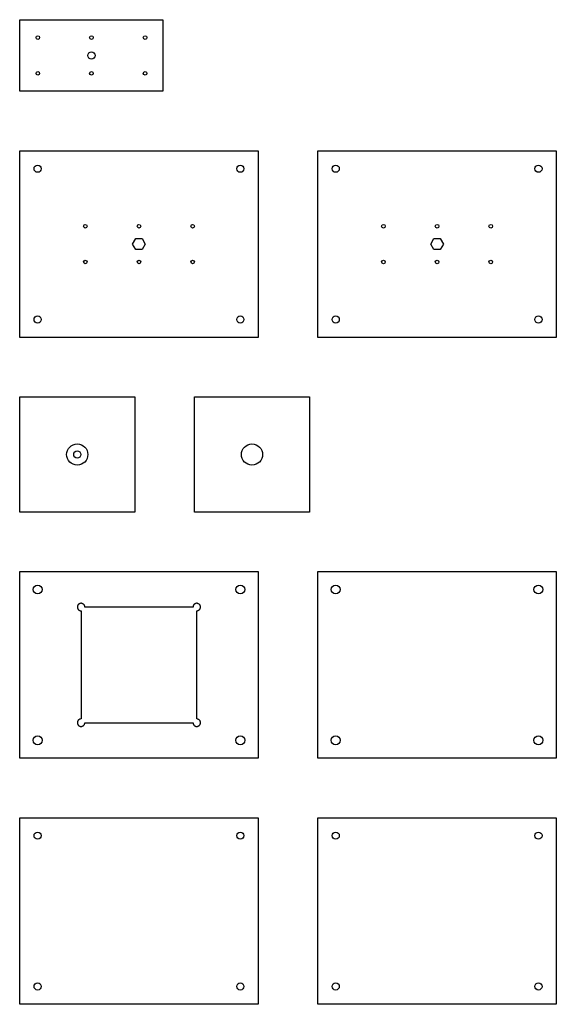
# Model space of a CAD drawing. Header units: millimetres. Extents: x 17 to 917, y -339 to 1313.
import ezdxf

# ---------------------------------------------------------------- set-up
doc = ezdxf.new("R2010")
doc.units = ezdxf.units.MM
doc.layers.add('Default Layer', color=7, linetype='Continuous', lineweight=30)

msp = doc.modelspace()

# ---------------------------------------------------------------- linework, layer by layer
at = {"layer": 'Default Layer', "color": 18, "lineweight": 30, "true_color": 0x000000, "extrusion": (0, 0, -1)}
for points in [[(-17.5, 1192.7), (-17.5, 1312.7), (-17.5, 1312.7), (-257.5, 1312.7), (-257.5, 1312.7), (-257.5, 1192.7), (-257.5, 1192.7), (-17.5, 1192.7)], [(-17.2, 779.7), (-17.2, 1092.7), (-17.2, 1092.7), (-417.2, 1092.7), (-417.2, 1092.7), (-417.2, 779.7), (-417.2, 779.7), (-17.2, 779.7)], [(-517.2, 779.7), (-517.2, 1092.7), (-517.2, 1092.7), (-917.2, 1092.7), (-917.2, 1092.7), (-917.2, 779.7), (-917.2, 779.7), (-517.2, 779.7)], [(-211.9, 945.4), (-222.5, 945.4), (-222.5, 945.4), (-227.8, 936.2), (-227.8, 936.2), (-222.5, 927.1), (-222.5, 927.1), (-211.9, 927.1), (-211.9, 927.1), (-206.6, 936.2), (-206.6, 936.2), (-211.9, 945.4)], [(-711.9, 945.4), (-722.5, 945.4), (-722.5, 945.4), (-727.8, 936.2), (-727.8, 936.2), (-722.5, 927.1), (-722.5, 927.1), (-711.9, 927.1), (-711.9, 927.1), (-706.6, 936.2), (-706.6, 936.2), (-711.9, 945.4)], [(-17.2, 486.7), (-17.2, 679.7), (-17.2, 679.7), (-210.2, 679.7), (-210.2, 679.7), (-210.2, 486.7), (-210.2, 486.7), (-17.2, 486.7)], [(-310.2, 486.7), (-310.2, 679.7), (-310.2, 679.7), (-503.2, 679.7), (-503.2, 679.7), (-503.2, 486.7), (-503.2, 486.7), (-310.2, 486.7)], [(-17.2, 73.7), (-17.2, 386.7), (-17.2, 386.7), (-417.2, 386.7), (-417.2, 386.7), (-417.2, 73.7), (-417.2, 73.7), (-17.2, 73.7)], [(-517.2, 73.7), (-517.2, 386.7), (-517.2, 386.7), (-917.2, 386.7), (-917.2, 386.7), (-917.2, 73.7), (-917.2, 73.7), (-517.2, 73.7)], [(-17.2, -339.3), (-17.2, -26.3), (-17.2, -26.3), (-417.2, -26.3), (-417.2, -26.3), (-417.2, -339.3), (-417.2, -339.3), (-17.2, -339.3)], [(-517.2, -339.3), (-517.2, -26.3), (-517.2, -26.3), (-917.2, -26.3), (-917.2, -26.3), (-917.2, -339.3), (-917.2, -339.3), (-517.2, -339.3)]]:
    msp.add_lwpolyline(points, dxfattribs=at)
at = {"layer": 'Default Layer', "color": 18, "lineweight": 30, "true_color": 0x000000}
msp.add_lwpolyline([(126.4, 133.2), (307.9, 133.2), (307.9, 133.2), (307.9, 132.6), (308.1, 131.9), (308.2, 131.3), (308.5, 130.7), (308.8, 130.1), (309.1, 129.5), (309.5, 129.1), (310, 128.6), (310.5, 128.2), (311, 127.8), (311.6, 127.5), (312.2, 127.3), (312.8, 127.1), (313.5, 127), (314.2, 127), (314.2, 127), (314.8, 127), (315.5, 127.1), (316.1, 127.3), (316.7, 127.5), (317.3, 127.8), (317.9, 128.2), (318.3, 128.6), (318.8, 129.1), (319.2, 129.5), (319.6, 130.1), (319.9, 130.7), (320.1, 131.3), (320.3, 131.9), (320.4, 132.6), (320.4, 133.2), (320.4, 133.2), (320.4, 133.9), (320.3, 134.6), (320.1, 135.2), (319.9, 135.8), (319.6, 136.4), (319.2, 136.9), (318.8, 137.4), (318.3, 137.9), (317.9, 138.3), (317.3, 138.6), (316.7, 138.9), (316.1, 139.2), (315.5, 139.3), (314.8, 139.5), (314.2, 139.5), (314.2, 139.5), (314.2, 321), (314.2, 321), (314.8, 321), (315.5, 321.1), (316.1, 321.3), (316.7, 321.5), (317.3, 321.8), (317.9, 322.2), (318.3, 322.6), (318.8, 323.1), (319.2, 323.5), (319.6, 324.1), (319.9, 324.7), (320.1, 325.3), (320.3, 325.9), (320.4, 326.6), (320.4, 327.2), (320.4, 327.2), (320.4, 327.9), (320.3, 328.6), (320.1, 329.2), (319.9, 329.8), (319.6, 330.4), (319.2, 330.9), (318.8, 331.4), (318.3, 331.9), (317.9, 332.3), (317.3, 332.6), (316.7, 332.9), (316.1, 333.2), (315.5, 333.3), (314.8, 333.5), (314.2, 333.5), (314.2, 333.5), (313.5, 333.5), (312.8, 333.3), (312.2, 333.2), (311.6, 332.9), (311, 332.6), (310.5, 332.3), (310, 331.9), (309.5, 331.4), (309.1, 330.9), (308.8, 330.4), (308.5, 329.8), (308.2, 329.2), (308.1, 328.6), (307.9, 327.9), (307.9, 327.2), (307.9, 327.2), (126.4, 327.2), (126.4, 327.2), (126.4, 327.9), (126.3, 328.6), (126.1, 329.2), (125.9, 329.8), (125.6, 330.4), (125.2, 330.9), (124.8, 331.4), (124.3, 331.9), (123.9, 332.3), (123.3, 332.6), (122.7, 332.9), (122.1, 333.2), (121.5, 333.3), (120.8, 333.5), (120.2, 333.5), (120.2, 333.5), (119.5, 333.5), (118.8, 333.3), (118.2, 333.2), (117.6, 332.9), (117, 332.6), (116.5, 332.3), (116, 331.9), (115.5, 331.4), (115.1, 330.9), (114.8, 330.4), (114.5, 329.8), (114.2, 329.2), (114.1, 328.6), (113.9, 327.9), (113.9, 327.2), (113.9, 327.2), (113.9, 326.6), (114.1, 325.9), (114.2, 325.3), (114.5, 324.7), (114.8, 324.1), (115.1, 323.5), (115.5, 323.1), (116, 322.6), (116.5, 322.2), (117, 321.8), (117.6, 321.5), (118.2, 321.3), (118.8, 321.1), (119.5, 321), (120.2, 321), (120.2, 321), (120.2, 139.5), (120.2, 139.5), (119.5, 139.5), (118.8, 139.3), (118.2, 139.2), (117.6, 138.9), (117, 138.6), (116.5, 138.3), (116, 137.9), (115.5, 137.4), (115.1, 136.9), (114.8, 136.4), (114.5, 135.8), (114.2, 135.2), (114.1, 134.6), (113.9, 133.9), (113.9, 133.2), (113.9, 133.2), (113.9, 132.6), (114.1, 131.9), (114.2, 131.3), (114.5, 130.7), (114.8, 130.1), (115.1, 129.5), (115.5, 129.1), (116, 128.6), (116.5, 128.2), (117, 127.8), (117.6, 127.5), (118.2, 127.3), (118.8, 127.1), (119.5, 127), (120.2, 127), (120.2, 127), (120.8, 127), (121.5, 127.1), (122.1, 127.3), (122.7, 127.5), (123.3, 127.8), (123.9, 128.2), (124.3, 128.6), (124.8, 129.1), (125.2, 129.5), (125.6, 130.1), (125.9, 130.7), (126.1, 131.3), (126.3, 131.9), (126.4, 132.6), (126.4, 133.2)], dxfattribs=at)
for centre, radius in [((47.5, 1282.7), 3), ((137.5, 1282.7), 3), ((227.5, 1282.7), 3), ((137.5, 1252.7), 6), ((47.5, 1222.7), 3), ((137.5, 1222.7), 3), ((227.5, 1222.7), 3), ((47.2, 1062.7), 6), ((387.2, 1062.7), 6), ((547.2, 1062.7), 6), ((887.2, 1062.7), 6), ((127.2, 966.2), 3), ((217.2, 966.2), 3), ((307.2, 966.2), 3), ((627.2, 966.2), 3), ((717.2, 966.2), 3), ((807.2, 966.2), 3), ((127.2, 906.2), 3), ((217.2, 906.2), 3), ((307.2, 906.2), 3), ((627.2, 906.2), 3), ((717.2, 906.2), 3), ((807.2, 906.2), 3), ((47.2, 809.7), 6), ((387.2, 809.7), 6), ((547.2, 809.7), 6), ((887.2, 809.7), 6), ((113.7, 583.2), 17.8), ((406.7, 583.2), 17.8), ((113.7, 583.2), 6), ((47.2, 356.7), 7.5), ((387.2, 356.7), 7.5), ((547.2, 356.7), 7.5), ((887.2, 356.7), 7.5), ((47.2, 103.7), 7.5), ((387.2, 103.7), 7.5), ((547.2, 103.7), 7.5), ((887.2, 103.7), 7.5), ((47.2, -56.3), 6), ((387.2, -56.3), 6), ((547.2, -56.3), 6), ((887.2, -56.3), 6), ((47.2, -309.3), 6), ((387.2, -309.3), 6), ((547.2, -309.3), 6), ((887.2, -309.3), 6)]:
    msp.add_circle(centre, radius, dxfattribs=at)

doc.saveas('drawing.dxf')
